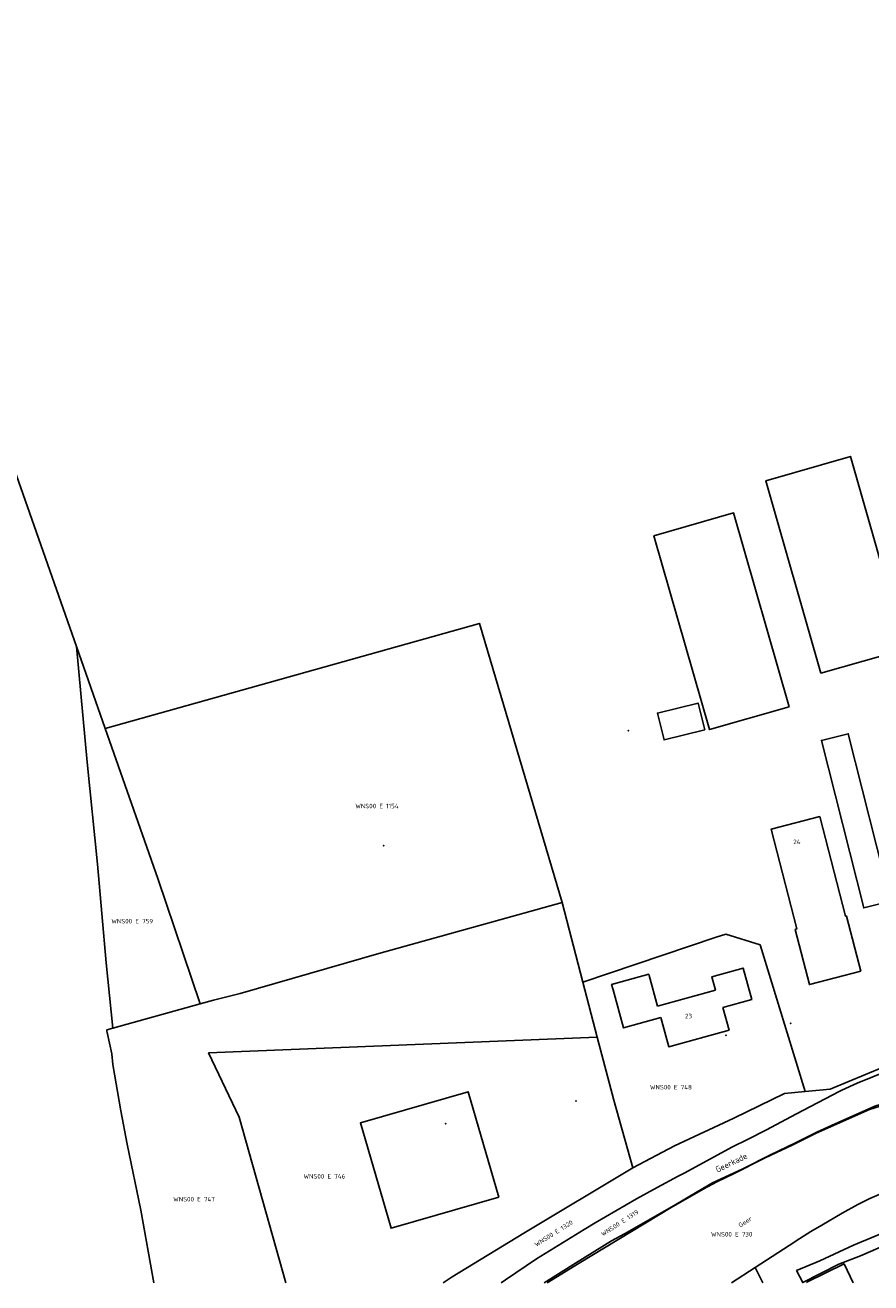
# Model space of a CAD drawing. Extents: x 122000 to 123022, y 464000 to 464500.
# Tile 2 of 6: x 122443 to 122612, y 464000 to 464250. Entities that reach past the tile are written whole.
import ezdxf
from ezdxf.enums import TextEntityAlignment as Align

# ---------------------------------------------------------------- set-up
doc = ezdxf.new("R2010")
doc.units = 0
doc.header["$LTSCALE"] = 4
doc.layers.get('0').update_dxf_attribs({"linetype": 'CONTINUOUS'})
for name, color, linetype in [('BOUWT01', 1, 'CONTINUOUS'), ('G01', 3, 'CONTINUOUS'), ('G04', 7, 'CONTINUOUS'), ('TEK-D01', 7, 'CONTINUOUS'), ('TEK-D02', 7, 'CONTINUOUS'), ('TEK-D06', 7, 'CONTINUOUS'), ('TEK-D07', 7, 'CONTINUOUS')]:
    doc.layers.add(name, color=color, linetype=linetype)
doc.styles.add('ISO', font='ISO')
doc.styles.get("Standard").update_dxf_attribs({"font": 'ISO'})
doc.styles.add('Watergangnaam', font='iso.shx', dxfattribs={"oblique": 13.5, "height": 1.25})

# ---------------------------------------------------------------- blocks, each defined once
blk = doc.blocks.new('PERC')
at = {"color": 0}
blk.add_point((50, 15), dxfattribs=at)
at = {"color": 0, "style": 'ISO'}
blk.add_attdef('PERC', (50.6, 15), '', height=0.9, dxfattribs=at)

msp = doc.modelspace()

# ---------------------------------------------------------------- linework, layer by layer
at = {"layer": 'BOUWT01'}
for points in [[(122618.469, 464125.978), (122607.535, 464164.276), (122590.748, 464159.451), (122601.681, 464121.194), (122618.469, 464125.978)], [(122595.374, 464114.517), (122584.304, 464153.035), (122568.474, 464148.486), (122579.544, 464109.968), (122595.374, 464114.517)], [(122578.576, 464109.906), (122577.26, 464115.243), (122569.164, 464113.247), (122570.48, 464107.91), (122578.576, 464109.906)], [(122615.51, 464075.883), (122610.192, 464074.538), (122601.778, 464107.814), (122607.097, 464109.159), (122615.51, 464075.883)], [(122609.614, 464061.947), (122606.781, 464072.916), (122606.559, 464072.858), (122601.44, 464092.676), (122591.749, 464090.173), (122596.868, 464070.355), (122596.538, 464070.27), (122599.371, 464059.301), (122609.614, 464061.947)], [(122582.169, 464054.748), (122587.908, 464056.323), (122586.199, 464062.551), (122579.981, 464060.844), (122580.711, 464058.182)], [(122567.534, 464061.075), (122567.46, 464061.343), (122560.055, 464059.311), (122560.353, 464058.226)], [(122569.195, 464055.021), (122567.534, 464061.075)], [(122560.353, 464058.226), (122562.421, 464050.688), (122569.826, 464052.72)], [(122569.195, 464055.021), (122580.711, 464058.182)], [(122569.826, 464052.72), (122571.415, 464046.934), (122583.41, 464050.226)], [(122583.41, 464050.226), (122582.169, 464054.748)], [(122537.613, 464017.052), (122531.526, 464037.998), (122510.141, 464031.783), (122516.228, 464010.837), (122537.613, 464017.052)], [(122608.093, 464000), (122606.265, 464003.77), (122598.848, 464000.163)], [(122598.848, 464000.163), (122598.927, 464000)]]:
    msp.add_lwpolyline(points, dxfattribs=at)
at = {"layer": 'G01'}
for points in [[(122326.426, 464500), (122351.448, 464427.729), (122390.455, 464309.828), (122405.635, 464264.265), (122422.233, 464216.017), (122453.716, 464126.461)], [(122459.421, 464110.18), (122533.789, 464131.089), (122550.203, 464075.602)], [(122453.716, 464126.461), (122455.844, 464103.497), (122457.848, 464083.24), (122459.617, 464063.638), (122460.95, 464050.602)], [(122453.716, 464126.461), (122459.421, 464110.18)], [(122459.421, 464110.18), (122469.861, 464080.392), (122478.312, 464055.446)], [(122478.312, 464055.446), (122480.898, 464056.168), (122486.261, 464057.516), (122513.793, 464065.445), (122550.203, 464075.602)], [(122550.203, 464075.602), (122554.339, 464059.761)], [(122554.339, 464059.761), (122580.832, 464068.69), (122582.739, 464069.278), (122589.576, 464067.166), (122598.537, 464038.054)], [(122598.537, 464038.054), (122603.513, 464038.522), (122614.006, 464042.887), (122628.673, 464048.784), (122627.21, 464055.46), (122633.829, 464058.292), (122643.188, 464061.828), (122645.194, 464062.629)], [(122554.339, 464059.761), (122557.191, 464048.864)], [(122605.304, 464038.036), (122605.833, 464038.284), (122608.886, 464039.666), (122611.972, 464040.975), (122615.088, 464042.211), (122618.233, 464043.371), (122618.671, 464043.526), (122622.357, 464044.754), (122627.166, 464046.233), (122630.623, 464047.327), (122639.752, 464050.379), (122645.195, 464052.346), (122649.486, 464053.724), (122652.819, 464055.051), (122657.315, 464056.734), (122664.959, 464059.447)], [(122460.95, 464050.602), (122478.312, 464055.446)], [(122460.95, 464050.602), (122459.746, 464050.266), (122459.76, 464050.001), (122459.807, 464049.74), (122460.715, 464045.501), (122460.932, 464043.414), (122462.502, 464034.223), (122463.742, 464027.538), (122466.463, 464014.463), (122469.044, 464000)], [(122557.191, 464048.864), (122479.964, 464045.689), (122486.046, 464032.92), (122495.286, 464000)], [(122557.191, 464048.864), (122560.526, 464036.313), (122564.277, 464022.858)], [(122538.088, 464000), (122538.979, 464000.573), (122545.105, 464004.767), (122554.596, 464010.633), (122556.809, 464011.916), (122560.878, 464014.339), (122564.988, 464016.693), (122569.136, 464018.978), (122573.323, 464021.192), (122574.614, 464021.856), (122583.943, 464026.96), (122587.237, 464028.56), (122590.72, 464030.338), (122596.795, 464033.594), (122605.304, 464038.036)], [(122546.644, 464000), (122552.86, 464003.944), (122560.059, 464008.361), (122562.623, 464009.756), (122572.507, 464015.365), (122577.086, 464018.059), (122580.114, 464019.895), (122586.138, 464022.649), (122591.636, 464025.443), (122596.6, 464027.829), (122600.843, 464029.924), (122603.761, 464031.255), (122605.843, 464032.179), (122612.39, 464035.12), (122615.562, 464036.111), (122619.687, 464037.615)], [(122564.277, 464022.858), (122572.574, 464027.212), (122584.382, 464032.703), (122594.402, 464037.665), (122598.537, 464038.054)], [(122547.236, 464000), (122553.582, 464003.912), (122571.918, 464014.968), (122578.267, 464018.591), (122580.963, 464020.109), (122584.314, 464021.681), (122590.599, 464024.828), (122595.984, 464027.389), (122600.593, 464029.662), (122611.301, 464034.428), (122614.288, 464035.408), (122617.635, 464036.562), (122620.736, 464037.004), (122621.452, 464037.175)], [(122528.364, 464001.184), (122542.625, 464009.882), (122564.277, 464022.858)], [(122621.672, 464021.257), (122625.219, 464014.328), (122615.946, 464010.709), (122608.123, 464007.495), (122601.475, 464004.38), (122596.826, 464002.446), (122598.051, 464000.067), (122605.249, 464003.682), (122609.523, 464005.366), (122614.593, 464007.553)], [(122588.613, 464003.055), (122590.09, 464000)], [(122526.612, 464000), (122528.364, 464001.184)]]:
    msp.add_lwpolyline(points, dxfattribs=at)
at = {"layer": 'G04'}
for points in [[(122601.828, 464011.478), (122605.905, 464013.878), (122609.019, 464015.571), (122611.413, 464016.736), (122618.352, 464019.756), (122620.002, 464020.528), (122621.672, 464021.257)], [(122601.828, 464011.478), (122599.635, 464010.192), (122597.478, 464008.846), (122595.358, 464007.442)], [(122588.613, 464003.055), (122595.358, 464007.442)], [(122583.916, 464000), (122588.613, 464003.055)]]:
    msp.add_lwpolyline(points, dxfattribs=at)

# ---------------------------------------------------------------- block references
at = {"layer": 'TEK-D01'}
ref = msp.add_blockref('PERC', (122513.419, 464094.784), dxfattribs=at)
ref.add_attrib('PERC', 'WNS00 E 1154', dxfattribs={"layer": '0', "color": 0, "height": 0.9, "style": 'ISO'}).set_placement((122513.419, 464094.784), align=Align.MIDDLE)
ref = msp.add_blockref('PERC', (122464.768, 464071.896), dxfattribs=at)
ref.add_attrib('PERC', 'WNS00 E 759', dxfattribs={"layer": '0', "color": 0, "height": 0.9, "style": 'ISO'}).set_placement((122464.768, 464071.896), align=Align.MIDDLE)
ref = msp.add_blockref('PERC', (122571.846, 464038.888), dxfattribs=at)
ref.add_attrib('PERC', 'WNS00 E 748', dxfattribs={"layer": '0', "color": 0, "height": 0.9, "style": 'ISO'}).set_placement((122571.846, 464038.888), align=Align.MIDDLE)
ref = msp.add_blockref('PERC', (122561.69, 464011.9), dxfattribs=dict(at, rotation=32.73522627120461))
ref.add_attrib('PERC', 'WNS00 E 1319', dxfattribs={"layer": '0', "color": 0, "height": 0.9, "rotation": 32.73523, "style": 'ISO'}).set_placement((122561.69, 464011.9), align=Align.MIDDLE)
ref = msp.add_blockref('PERC', (122548.542, 464009.831), dxfattribs=dict(at, rotation=32.26278042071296))
ref.add_attrib('PERC', 'WNS00 E 1320', dxfattribs={"layer": '0', "color": 0, "height": 0.9, "rotation": 32.26278, "style": 'ISO'}).set_placement((122548.542, 464009.831), align=Align.MIDDLE)
ref = msp.add_blockref('PERC', (122502.965, 464021.179), dxfattribs=at)
ref.add_attrib('PERC', 'WNS00 E 746', dxfattribs={"layer": '0', "color": 0, "height": 0.9, "style": 'ISO'}).set_placement((122502.965, 464021.179), align=Align.MIDDLE)
ref = msp.add_blockref('PERC', (122477.054, 464016.637), dxfattribs=at)
ref.add_attrib('PERC', 'WNS00 E 747', dxfattribs={"layer": '0', "color": 0, "height": 0.9, "style": 'ISO'}).set_placement((122477.054, 464016.637), align=Align.MIDDLE)
ref = msp.add_blockref('PERC', (122583.935, 464009.656), dxfattribs=at)
ref.add_attrib('PERC', 'WNS00 E 730', dxfattribs={"layer": '0', "color": 0, "height": 0.9, "style": 'ISO'}).set_placement((122583.935, 464009.656), align=Align.MIDDLE)

# ---------------------------------------------------------------- texts
at = {"layer": 'TEK-D02', "style": 'ISO'}
for s, p in [('24', (122596.165, 464086.94)), ('23', (122574.662, 464052.319))]:
    msp.add_text(s, height=0.9, dxfattribs=at).set_placement(p, align=Align.BOTTOM_LEFT)
at = {"layer": 'TEK-D06'}
msp.add_text('Geerkade', height=1.2, rotation=25.84761, dxfattribs=at).set_placement((122581.242, 464021.561), align=Align.BOTTOM_LEFT)
at = {"layer": 'TEK-D07', "style": 'Watergangnaam'}
msp.add_text('Geer', height=0.9, rotation=33.29285, dxfattribs=at).set_placement((122585.791, 464010.731), align=Align.BOTTOM_LEFT)

doc.saveas('drawing.dxf')
